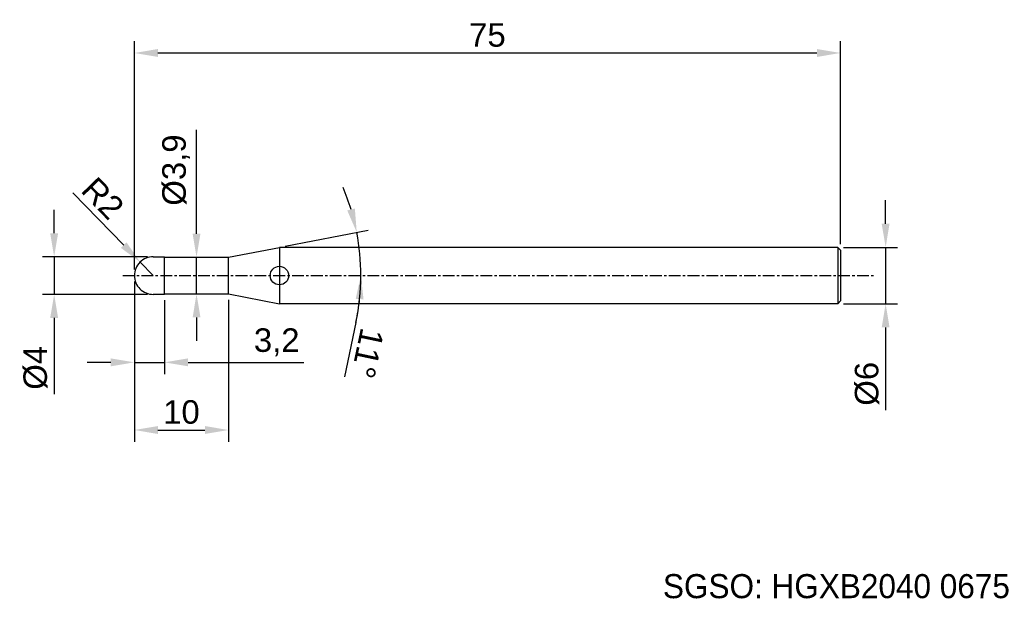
# Model space of a CAD drawing. Header units: millimetres. Extents: x 7875 to 7979, y 6083 to 6145.
import ezdxf
from ezdxf.enums import TextEntityAlignment as Align

# ---------------------------------------------------------------- set-up
doc = ezdxf.new("R2010")
doc.units = ezdxf.units.MM
doc.linetypes.add('CENTER', pattern=[2, 1.25, -0.25, 0.25, -0.25])
for name, color, linetype, lineweight in [('SK1', 4, 'Continuous', 25), ('SK4', 2, 'Continuous', 25), ('SK6', 5, 'Continuous', 25)]:
    doc.layers.add(name, color=color, linetype=linetype, lineweight=lineweight)
doc.styles.add('MS PGothic', font='txt')
doc.styles.get("Standard").update_dxf_attribs({"font": 'arial.ttf'})
doc.dimstyles.new('ISO-25', dxfattribs={"dimtxt": 2.5, "dimasz": 2.5, "dimexe": 1.25, "dimexo": 0.625, "dimtad": 1, "dimtxsty": 'Standard', "dimcen": 2.5, "dimadec": 0, "dimazin": 0, "dimtfac": 1, "dimtmove": 0, "dimatfit": 3, "dimfxl": 1, "dimarcsym": 0})

# ---------------------------------------------------------------- blocks, each defined once
blk = doc.blocks.new('*D101')
at = {"color": 0, "linetype": 'ByBlock', "lineweight": -2, "transparency": 16777216}
for p, q in [((7966.74, 6123.27), (7966.74, 6125.77)), ((7962.27, 6120.77), (7967.99, 6120.77)), ((7966.74, 6120.77), (7966.74, 6114.77)), ((7962.27, 6114.77), (7967.99, 6114.77)), ((7966.74, 6112.27), (7966.74, 6103.47))]:
    blk.add_line(p, q, dxfattribs=at)
at = {"color": 0, "linetype": 'ByBlock', "transparency": 16777216}
for points in [[(7966.32, 6123.27), (7967.15, 6123.27), (7966.74, 6120.77)], [(7966.32, 6112.27), (7967.15, 6112.27), (7966.74, 6114.77)]]:
    blk.add_solid(points, dxfattribs=at)
at = {"layer": 'Defpoints', "color": 0, "linetype": 'ByBlock', "transparency": 16777216}
for p in [(7961.64, 6120.77), (7961.64, 6114.77), (7966.74, 6114.77)]:
    blk.add_point(p, dxfattribs=at)
at = {"color": 0, "linetype": 'ByBlock', "transparency": 16777216, "insert": (7964.76, 6106.27), "char_height": 2.5, "attachment_point": 5, "rotation": 90}
blk.add_mtext('{\\fArial|b0|i0|c134|p34;%%C}6', dxfattribs=at)
blk = doc.blocks.new('*D102')
at = {"color": 0, "linetype": 'ByBlock', "lineweight": -2, "transparency": 16777216}
for p, q in [((7886.94, 6118.4), (7886.94, 6142.67)), ((7961.94, 6121.1), (7961.94, 6142.67)), ((7889.44, 6141.42), (7959.44, 6141.42))]:
    blk.add_line(p, q, dxfattribs=at)
at = {"color": 0, "linetype": 'ByBlock', "transparency": 16777216}
for points in [[(7889.44, 6141.84), (7889.44, 6141), (7886.94, 6141.42)], [(7959.44, 6141.84), (7959.44, 6141), (7961.94, 6141.42)]]:
    blk.add_solid(points, dxfattribs=at)
at = {"layer": 'Defpoints', "color": 0, "linetype": 'ByBlock', "transparency": 16777216}
for p in [(7961.94, 6141.42), (7961.94, 6120.47), (7886.94, 6117.77)]:
    blk.add_point(p, dxfattribs=at)
at = {"color": 0, "linetype": 'ByBlock', "transparency": 16777216, "insert": (7924.44, 6143.32), "char_height": 2.5, "attachment_point": 5}
blk.add_mtext('75', dxfattribs=at)
blk = doc.blocks.new('*D103')
at = {"color": 0, "linetype": 'ByBlock', "lineweight": -2, "transparency": 16777216}
for p, q in [((7880.41, 6126.57), (7885.81, 6121)), ((7888.94, 6117.77), (7887.55, 6119.21))]:
    blk.add_line(p, q, dxfattribs=at)
at = {"color": 0, "linetype": 'ByBlock', "transparency": 16777216}
blk.add_solid([(7886.11, 6121.29), (7885.51, 6120.71), (7887.55, 6119.21)], dxfattribs=at)
at = {"layer": 'Defpoints', "color": 0, "linetype": 'ByBlock', "transparency": 16777216}
for p in [(7887.55, 6119.21), (7888.94, 6117.77)]:
    blk.add_point(p, dxfattribs=at)
at = {"color": 0, "linetype": 'ByBlock', "transparency": 16777216, "insert": (7883.59, 6125.99), "char_height": 2.5, "attachment_point": 5, "rotation": 314.1297}
blk.add_mtext('R2', dxfattribs=at)
blk = doc.blocks.new('*D104')
at = {"color": 0, "linetype": 'ByBlock', "lineweight": -2, "transparency": 16777216}
for p, q in [((7886.94, 6117.15), (7886.94, 6107.3)), ((7890.14, 6115.15), (7890.14, 6107.3)), ((7884.44, 6108.55), (7881.94, 6108.55)), ((7886.94, 6108.55), (7890.14, 6108.55)), ((7892.64, 6108.55), (7904.95, 6108.55))]:
    blk.add_line(p, q, dxfattribs=at)
at = {"color": 0, "linetype": 'ByBlock', "transparency": 16777216}
for points in [[(7884.44, 6108.97), (7884.44, 6108.13), (7886.94, 6108.55)], [(7892.64, 6108.97), (7892.64, 6108.13), (7890.14, 6108.55)]]:
    blk.add_solid(points, dxfattribs=at)
at = {"layer": 'Defpoints', "color": 0, "linetype": 'ByBlock', "transparency": 16777216}
for p in [(7886.94, 6117.77), (7890.14, 6115.77), (7890.14, 6108.55)]:
    blk.add_point(p, dxfattribs=at)
at = {"color": 0, "linetype": 'ByBlock', "transparency": 16777216, "insert": (7902.06, 6110.68), "char_height": 2.5, "attachment_point": 5}
blk.add_mtext('3,2', dxfattribs=at)
blk = doc.blocks.new('*D105')
at = {"color": 0, "linetype": 'ByBlock', "lineweight": -2, "transparency": 16777216}
for p, q in [((7878.42, 6122.27), (7878.42, 6124.77)), ((7888.32, 6119.77), (7877.17, 6119.77)), ((7878.42, 6119.77), (7878.42, 6115.77)), ((7888.32, 6115.77), (7877.17, 6115.77)), ((7878.42, 6113.27), (7878.42, 6105.17))]:
    blk.add_line(p, q, dxfattribs=at)
at = {"color": 0, "linetype": 'ByBlock', "transparency": 16777216}
for points in [[(7878, 6122.27), (7878.84, 6122.27), (7878.42, 6119.77)], [(7878, 6113.27), (7878.84, 6113.27), (7878.42, 6115.77)]]:
    blk.add_solid(points, dxfattribs=at)
at = {"layer": 'Defpoints', "color": 0, "linetype": 'ByBlock', "transparency": 16777216}
for p in [(7878.42, 6119.77), (7888.94, 6119.77), (7888.94, 6115.77)]:
    blk.add_point(p, dxfattribs=at)
at = {"color": 0, "linetype": 'ByBlock', "transparency": 16777216, "insert": (7876.45, 6107.97), "char_height": 2.5, "attachment_point": 5, "rotation": 90}
blk.add_mtext('%%C4', dxfattribs=at)
blk = doc.blocks.new('*D106')
at = {"color": 0, "linetype": 'ByBlock', "lineweight": -2, "transparency": 16777216}
for p, q in [((7886.94, 6117.15), (7886.94, 6100.11)), ((7896.94, 6115.2), (7896.94, 6100.11)), ((7889.44, 6101.36), (7894.44, 6101.36))]:
    blk.add_line(p, q, dxfattribs=at)
at = {"color": 0, "linetype": 'ByBlock', "transparency": 16777216}
for points in [[(7889.44, 6101.78), (7889.44, 6100.94), (7886.94, 6101.36)], [(7894.44, 6101.78), (7894.44, 6100.94), (7896.94, 6101.36)]]:
    blk.add_solid(points, dxfattribs=at)
at = {"layer": 'Defpoints', "color": 0, "linetype": 'ByBlock', "transparency": 16777216}
for p in [(7886.94, 6117.77), (7896.94, 6115.82), (7896.94, 6101.36)]:
    blk.add_point(p, dxfattribs=at)
at = {"color": 0, "linetype": 'ByBlock', "transparency": 16777216, "insert": (7891.94, 6103.26), "char_height": 2.5, "attachment_point": 5}
blk.add_mtext('10', dxfattribs=at)
blk = doc.blocks.new('*D107')
at = {"color": 0, "linetype": 'ByBlock', "lineweight": -2, "transparency": 16777216}
for p, q in [((7893.54, 6122.22), (7893.54, 6133.25)), ((7893.54, 6115.82), (7893.54, 6119.72)), ((7894.17, 6119.72), (7894.79, 6119.72)), ((7894.17, 6115.82), (7894.79, 6115.82)), ((7893.54, 6113.32), (7893.54, 6110.82))]:
    blk.add_line(p, q, dxfattribs=at)
at = {"color": 0, "linetype": 'ByBlock', "transparency": 16777216}
for points in [[(7893.13, 6122.22), (7893.96, 6122.22), (7893.54, 6119.72)], [(7893.13, 6113.32), (7893.96, 6113.32), (7893.54, 6115.82)]]:
    blk.add_solid(points, dxfattribs=at)
at = {"layer": 'Defpoints', "color": 0, "linetype": 'ByBlock', "transparency": 16777216}
for p in [(7893.54, 6119.72), (7893.54, 6119.72), (7893.54, 6115.82)]:
    blk.add_point(p, dxfattribs=at)
at = {"color": 0, "linetype": 'ByBlock', "transparency": 16777216, "insert": (7891.38, 6128.98), "char_height": 2.5, "attachment_point": 5, "rotation": 90}
blk.add_mtext('%%C3,9', dxfattribs=at)
blk = doc.blocks.new('*D108')
at = {"color": 0, "linetype": 'ByBlock', "lineweight": -2, "transparency": 16777216}
for p, q in [((7902.96, 6120.89), (7911.78, 6122.6)), ((7910.48, 6112.8), (7909.26, 6107.01))]:
    blk.add_line(p, q, dxfattribs=at)
for start, end in [(16.9496, 22.8992), (360, 11), (348.0847, 360), (348.1008, 354.0504)]:
    blk.add_arc((7886.91, 6117.77), 24.09, start, end, dxfattribs=at)
at = {"color": 0, "linetype": 'ByBlock', "transparency": 16777216}
for points in [[(7910.36, 6124.89), (7909.55, 6124.69), (7910.56, 6122.37)], [(7910.45, 6115.3), (7911.28, 6115.25), (7911, 6117.77)]]:
    blk.add_solid(points, dxfattribs=at)
at = {"layer": 'Defpoints', "color": 0, "linetype": 'ByBlock', "transparency": 16777216}
for p in [(7902.35, 6120.77), (7910.8, 6120.84), (7896.94, 6119.72), (7885.7, 6117.77), (7965.58, 6117.77)]:
    blk.add_point(p, dxfattribs=at)
at = {"color": 0, "linetype": 'ByBlock', "transparency": 16777216, "insert": (7911.71, 6109.51), "char_height": 2.5, "attachment_point": 5, "rotation": 258.0847}
blk.add_mtext('11°', dxfattribs=at)

msp = doc.modelspace()

# ---------------------------------------------------------------- linework, layer by layer
at = {"color": 4, "linetype": 'ByBlock'}
for p, q in [((7896.944, 6119.72), (7902.346, 6120.77)), ((7902.346, 6120.77), (7902.346, 6114.77)), ((7888.944, 6119.77), (7890.144, 6119.77)), ((7890.144, 6115.77), (7890.144, 6119.77)), ((7890.144, 6119.72), (7896.944, 6119.72)), ((7896.944, 6115.82), (7896.944, 6119.72)), ((7890.144, 6115.82), (7896.944, 6115.82)), ((7896.944, 6115.82), (7902.346, 6114.77))]:
    msp.add_line(p, q, dxfattribs=at)
msp.add_circle((7902.346, 6117.77), 0.982, dxfattribs=at)
at = {"layer": 'SK1', "linetype": 'Continuous'}
for p, q in [((7961.644, 6120.77), (7902.346, 6120.77)), ((7961.644, 6120.77), (7961.944, 6120.47)), ((7961.644, 6120.77), (7961.644, 6114.77)), ((7961.944, 6120.47), (7961.944, 6115.07)), ((7890.144, 6115.77), (7888.942, 6115.77)), ((7961.944, 6115.07), (7961.644, 6114.77)), ((7961.644, 6114.77), (7902.346, 6114.77))]:
    msp.add_line(p, q, dxfattribs=at)
at = {"layer": 'SK1', "color": 4, "linetype": 'Continuous'}
for start, end in [(90, 180.00003), (179.99997, 270)]:
    msp.add_arc((7888.944, 6117.77), 2, start, end, dxfattribs=at)
at = {"layer": 'SK4', "linetype": 'CENTER'}
msp.add_line((7885.699, 6117.77), (7965.584, 6117.77), dxfattribs=at)

# ---------------------------------------------------------------- texts
at = {"layer": 'SK6', "color": 5, "linetype": 'Continuous', "style": 'MS PGothic'}
msp.add_text('SGSO: HGXB2040 0675', height=2.55961, dxfattribs=at).set_placement((7943.085, 6082.724), align=Align.BOTTOM_LEFT)

# ---------------------------------------------------------------- dimensions: what is measured, and where the dimension line sits
at = {"linetype": 'ByBlock'}
for base, p2, picture, middle in [((7961.944, 6141.421), (7961.944, 6120.47), '*D102', (7924.444, 6141.421)), ((7890.144, 6108.549), (7890.144, 6115.77), '*D104', (7902.059, 6108.549))]:
    dim = msp.add_linear_dim(base=base, p1=(7886.944, 6117.77), p2=p2, dimstyle='ISO-25', dxfattribs=at)
    dim.commit()
    dim.dimension.update_dxf_attribs({"geometry": picture, "text_midpoint": middle, "dimtype": 160})
dim = msp.add_linear_dim(base=(7893.544, 6119.72), p1=(7893.544, 6115.82), p2=(7893.544, 6119.72), angle=90, text='%%C<>', dimstyle='ISO-25', dxfattribs=at)
dim.commit()
dim.dimension.update_dxf_attribs({"geometry": '*D107', "text_midpoint": (7891.376, 6128.984)})
dim = msp.add_radius_dim(center=(7888.944, 6117.77), mpoint=(7887.551, 6119.206), dimstyle='ISO-25', dxfattribs=at)
dim.commit()
dim.dimension.update_dxf_attribs({"geometry": '*D103', "text_midpoint": (7883.59, 6125.99)})
dim = msp.add_angular_dim_2l(base=(7910.801, 6120.845), line1=((7885.699, 6117.77), (7965.584, 6117.77)), line2=((7896.944, 6119.72), (7902.346, 6120.77)), dimstyle='ISO-25', dxfattribs=at)
dim.commit()
dim.dimension.update_dxf_attribs({"geometry": '*D108', "text_midpoint": (7911.708, 6109.513)})
for base, p1, p2, text, picture, middle in [((7966.736, 6114.77), (7961.644, 6120.77), (7961.644, 6114.77), '{\\fArial|b0|i0|c134|p34;%%C}<>', '*D101', (7966.736, 6106.269)), ((7878.421, 6119.77), (7888.942, 6115.77), (7888.944, 6119.77), '%%C<>', '*D105', (7878.421, 6107.971))]:
    dim = msp.add_linear_dim(base=base, p1=p1, p2=p2, angle=90, text=text, dimstyle='ISO-25', dxfattribs=at)
    dim.commit()
    dim.dimension.update_dxf_attribs({"geometry": picture, "text_midpoint": middle, "dimtype": 160})
dim = msp.add_linear_dim(base=(7896.944, 6101.36), p1=(7886.944, 6117.77), p2=(7896.944, 6115.82), dimstyle='ISO-25', dxfattribs=at)
dim.commit()
dim.dimension.update_dxf_attribs({"geometry": '*D106', "text_midpoint": (7891.944, 6103.262)})

doc.saveas('drawing.dxf')
